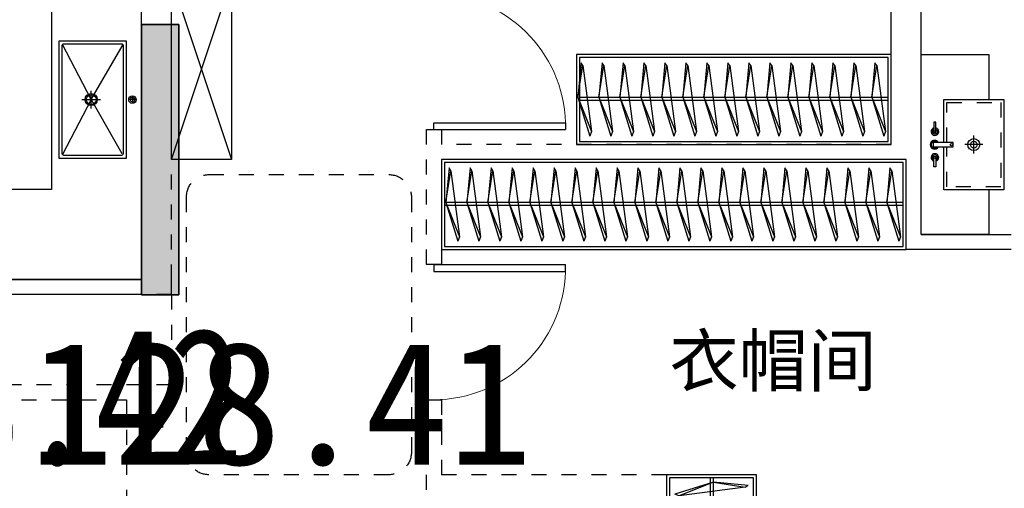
# Model space of a CAD drawing. Header units: millimetres. Extents: x 296296 to 297283, y 219875 to 220035.
# Tile 34 of 256: x 296605.7 to 296612.27, y 220014.2 to 220017.33. Entities that reach past the tile are written whole.
import ezdxf

# ---------------------------------------------------------------- set-up
doc = ezdxf.new("R2010")
doc.units = ezdxf.units.MM
for name, pattern in [('185洋房-东边套-1F南入（报建版）-旧规$0$DASH', [0.35, 0.25, -0.1]), ('185洋房-东边套-1F南入（报建版）-旧规$0$洋房户型$0$_DASH', [0.6, 0.4, -0.2]), ('185洋房-东边套-1F南入（报建版）-旧规$0$洋房户型$0$DASH', [0.35, 0.25, -0.1])]:
    doc.linetypes.add(name, pattern=pattern)
doc.layers.add('$面积结果', color=7, linetype='Continuous')
doc.layers.add('面积-住宅全面积', color=1, linetype='Continuous')
doc.styles.add('dw', font='simhei.ttf')
doc.styles.get("Standard").update_dxf_attribs({"font": 'arial.ttf'})

# ---------------------------------------------------------------- blocks, each defined once
blk = doc.blocks.new('qAEWTW4ygrewyhreyteutu')
blk.add_hatch(color=253).paths.add_polyline_path([(1007174.9, 189058.4), (1007174.9, 187258.4), (1007424.9, 187258.4), (1007424.9, 189058.4)], flags=0)
at = {"color": 253}
blk.add_lwpolyline([(1007174.9, 189058.4), (1007174.9, 187258.4), (1007424.9, 187258.4), (1007424.9, 189058.4), (1007174.9, 189058.4)], close=True, dxfattribs=at)
blk = doc.blocks.new('dzuerujfysiktuykluyikyuj')
h = blk.add_hatch()
h.set_pattern_fill('钢筋混凝土', color=253, scale=100)
h.set_pattern_definition([(45, (0, 0), (-176.776695, 176.776695), []), (50, (0, 0), (717.26018, -62.75213), [75, -825]), (355, (0, 0), (-138.75133, 752.19213), [60, -660]), (100.4514, (59.8, -5.2), (578.5094, 689.43954), [63.7402, -701.1421]), (46.1842, (0, 200), (1067.24105, -165.519), [112.5, -1237.5]), (96.6356, (88.9, 186.2), (934.6627, 974.1179), [95.6103, -1051.713]), (351.1842, (0, 200), (934.6619, 974.1186), [90, -990]), (21, (100, 150), (596.90705, -402.6189), [75, -825]), (326, (100, 150), (243.31533, 725.15005), [60, -660]), (71.4514, (149.74, 116.45), (840.22263, 322.5305), [63.7402, -701.1421]), (37.5, (0, 0), (12.159855, 332.893854), [0, -652, 0, -670, 0, -662.5]), (7.5, (0, 0), (263.06954, 394.41171), [0, -382, 0, -637, 0, -252.5]), (327.5, (-223, 0), (533.822436, -22.55487), [0, -250, 0, -780, 0, -1035]), (317.5, (-323, 0), (583.18617, 100.10498), [0, -325, 0, -518, 0, -735])])
h.paths.add_polyline_path([(1106524.9, 389058.4), (1106524.9, 387258.4), (1106274.9, 387258.4), (1106274.9, 389058.4)])
h.paths.add_polyline_path([(1120674.9, 389058.4), (1120674.9, 387258.4), (1120424.9, 387258.4), (1120424.9, 389058.4)])
h.paths.add_polyline_path([(1088474.9, 389058.4), (1088474.9, 387258.4), (1088224.9, 387258.4), (1088224.9, 389058.4)])
h.paths.add_polyline_path([(1138724.9, 389058.4), (1138724.9, 387258.4), (1138474.9, 387258.4), (1138474.9, 389058.4)])
h.paths.add_polyline_path([(1113574.9, 387858.4), (1113574.9, 384858.4), (1113374.9, 384858.4), (1113374.9, 387858.4)])
h.paths.add_polyline_path([(1143674.9, 392958.4), (1143674.9, 391158.4), (1143474.9, 391158.4), (1143474.9, 392758.4), (1143174.9, 392758.4), (1143174.9, 392958.4)])
h.paths.add_polyline_path([(1083474.9, 392758.4), (1083474.9, 391158.4), (1083274.9, 391158.4), (1083274.9, 392958.4), (1083774.9, 392958.4), (1083774.9, 392758.4)])
h.paths.add_polyline_path([(1127074.9, 392758.4), (1127074.9, 391258.4), (1126874.9, 391258.4), (1126874.9, 392958.4), (1127424.9, 392958.4), (1127424.9, 392758.4)])
h.paths.add_polyline_path([(1100074.9, 392958.4), (1100074.9, 391258.4), (1099874.9, 391258.4), (1099874.9, 392758.4), (1099524.9, 392758.4), (1099524.9, 392958.4)])
h.paths.add_polyline_path([(1132274.9, 392958.4), (1132274.9, 391258.4), (1132074.9, 391258.4), (1132074.9, 392758.4), (1131724.9, 392758.4), (1131724.9, 392958.4)])
h.paths.add_polyline_path([(1094874.9, 392758.4), (1094874.9, 391258.4), (1094674.9, 391258.4), (1094674.9, 392958.4), (1095224.9, 392958.4), (1095224.9, 392758.4)])
h.paths.add_polyline_path([(1113974.9, 380258.4), (1113974.9, 380058.4), (1113374.9, 380058.4), (1113374.9, 381858.4), (1113574.9, 381858.4), (1113574.9, 380258.4)])
h.paths.add_polyline_path([(1145774.9, 392358.4), (1145774.9, 390658.4), (1145574.9, 390658.4), (1145574.9, 392158.4), (1145124.9, 392158.4), (1145124.9, 392358.4)])
h.paths.add_polyline_path([(1081374.9, 392158.4), (1081374.9, 390658.4), (1081174.9, 390658.4), (1081174.9, 392358.4), (1081824.9, 392358.4), (1081824.9, 392158.4)])
h.paths.add_polyline_path([(1141974.9, 380058.4), (1141974.9, 379458.4), (1141174.9, 379458.4), (1141174.9, 379658.4), (1141774.9, 379658.4), (1141774.9, 380258.4), (1142724.9, 380258.4), (1142724.9, 380058.4)])
h.paths.add_polyline_path([(1109774.9, 380058.4), (1109774.9, 379458.4), (1108974.9, 379458.4), (1108974.9, 379658.4), (1109574.9, 379658.4), (1109574.9, 380258.4), (1110524.9, 380258.4), (1110524.9, 380058.4)])
h.paths.add_polyline_path([(1117974.9, 379658.4), (1117974.9, 379458.4), (1117174.9, 379458.4), (1117174.9, 380058.4), (1116424.9, 380058.4), (1116424.9, 380258.4), (1117374.9, 380258.4), (1117374.9, 379658.4)])
h.paths.add_polyline_path([(1085774.9, 379658.4), (1085774.9, 379458.4), (1084974.9, 379458.4), (1084974.9, 380058.4), (1084224.9, 380058.4), (1084224.9, 380258.4), (1085174.9, 380258.4), (1085174.9, 379658.4)])
h.paths.add_polyline_path([(1115674.9, 392758.4), (1115674.9, 391158.4), (1115474.9, 391158.4), (1115474.9, 392158.4), (1115174.9, 392158.4), (1115174.9, 392358.4), (1115474.9, 392358.4), (1115474.9, 392958.4), (1115974.9, 392958.4), (1115974.9, 392758.4)])
h.paths.add_polyline_path([(1111474.9, 392158.4), (1111474.9, 391158.4), (1111274.9, 391158.4), (1111274.9, 392758.4), (1110974.9, 392758.4), (1110974.9, 392958.4), (1111474.9, 392958.4), (1111474.9, 392358.4), (1111774.9, 392358.4), (1111774.9, 392158.4)])
h.paths.add_polyline_path([(1130799.9, 387258.4), (1130799.9, 386658.4), (1128349.9, 386658.4), (1128349.9, 387258.4), (1128549.9, 387258.4), (1128549.9, 386858.4), (1130599.9, 386858.4), (1130599.9, 387258.4)])
h.paths.add_polyline_path([(1098599.9, 387258.4), (1098599.9, 386658.4), (1096149.9, 386658.4), (1096149.9, 387258.4), (1096349.9, 387258.4), (1096349.9, 386858.4), (1098399.9, 386858.4), (1098399.9, 387258.4)])
h.paths.add_polyline_path([(1128549.9, 389158.4), (1128549.9, 388743.4), (1128349.9, 388743.4), (1128349.9, 389358.4), (1130799.9, 389358.4), (1130799.9, 388743.4), (1130599.9, 388743.4), (1130599.9, 389158.4)])
h.paths.add_polyline_path([(1098599.9, 389358.4), (1098599.9, 388743.4), (1098399.9, 388743.4), (1098399.9, 389158.4), (1096349.9, 389158.4), (1096349.9, 388743.4), (1096149.9, 388743.4), (1096149.9, 389358.4)])
h.paths.add_polyline_path([(1125274.8, 392958.4), (1125274.8, 390058.4), (1125074.8, 390058.4), (1125074.8, 392758.4), (1124674.9, 392758.4), (1124674.9, 392958.4)])
h.paths.add_polyline_path([(1101874.9, 392758.4), (1101874.9, 390058.4), (1101674.9, 390058.4), (1101674.9, 392958.4), (1102274.9, 392958.4), (1102274.9, 392758.4)])
h.paths.add_polyline_path([(1093074.9, 392958.4), (1093074.9, 390058.4), (1092874.9, 390058.4), (1092874.9, 392758.4), (1092474.9, 392758.4), (1092474.9, 392958.4)])
h.paths.add_polyline_path([(1134074.9, 392758.4), (1134074.9, 390058.4), (1133874.9, 390058.4), (1133874.9, 392958.4), (1134474.9, 392958.4), (1134474.9, 392758.4)])
h.paths.add_polyline_path([(1145774.9, 383408.4), (1145774.9, 380058.4), (1145174.9, 380058.4), (1145174.9, 380258.4), (1145574.9, 380258.4), (1145574.9, 383408.4)])
h.paths.add_polyline_path([(1081774.9, 380258.4), (1081774.9, 380058.4), (1081174.9, 380058.4), (1081174.9, 383408.4), (1081374.9, 383408.4), (1081374.9, 380258.4)])
h.paths.add_polyline_path([(1100774.9, 386658.4), (1100774.9, 388108.4), (1100574.9, 388108.4), (1100574.9, 386658.4)])
h.paths.add_polyline_path([(1100774.9, 388708.4), (1100774.9, 389358.4), (1099874.9, 389358.4), (1099874.9, 389158.4), (1100574.9, 389158.4), (1100574.9, 388708.4)])
h.paths.add_polyline_path([(1126374.9, 386658.4), (1126374.9, 388108.4), (1126174.9, 388108.4), (1126174.9, 386658.4)])
h.paths.add_polyline_path([(1126374.9, 388708.4), (1126374.9, 389158.4), (1127074.9, 389158.4), (1127074.9, 389358.4), (1126174.9, 389358.4), (1126174.9, 388708.4)])
h.paths.add_polyline_path([(1094174.9, 389158.4), (1094174.9, 386658.4), (1093974.9, 386658.4), (1093974.9, 389358.4), (1094874.9, 389358.4), (1094874.9, 389158.4)])
h.paths.add_polyline_path([(1132974.9, 389358.4), (1132974.9, 386658.4), (1132774.9, 386658.4), (1132774.9, 389158.4), (1132074.9, 389158.4), (1132074.9, 389358.4)])
h.paths.add_polyline_path([(1088474.9, 392958.4), (1088474.9, 392158.4), (1088074.9, 392158.4), (1088074.9, 392958.4)])
h.paths.add_polyline_path([(1106674.9, 392958.4), (1106674.9, 392158.4), (1106274.9, 392158.4), (1106274.9, 392958.4)])
h.paths.add_polyline_path([(1094174.9, 379658.4), (1094174.9, 379258.4), (1093474.9, 379258.4), (1093474.9, 379658.4)])
h.paths.add_polyline_path([(1101274.9, 379658.4), (1101274.9, 379258.4), (1100574.9, 379258.4), (1100574.9, 379658.4)])
h.paths.add_polyline_path([(1126374.9, 379658.4), (1126374.9, 379258.4), (1125674.9, 379258.4), (1125674.9, 379658.4)])
h.paths.add_polyline_path([(1133474.9, 379658.4), (1133474.9, 379258.4), (1132774.9, 379258.4), (1132774.9, 379658.4)])
h.paths.add_polyline_path([(1138874.9, 392958.4), (1138874.9, 392158.4), (1138474.9, 392158.4), (1138474.9, 392958.4)])
h.paths.add_polyline_path([(1120674.9, 392958.4), (1120674.9, 392158.4), (1120274.9, 392158.4), (1120274.9, 392958.4)])
at = {"color": 253}
blk.add_lwpolyline([(1138724.9, 389058.4), (1138724.9, 387258.4), (1138474.9, 387258.4), (1138474.9, 389058.4), (1138724.9, 389058.4)], close=True, dxfattribs=at)
blk = doc.blocks.new('eqrujhe5tjyrk6ryakyrkjyrautu')
at = {"color": 253}
blk.add_text('衣帽间', height=337.59, dxfattribs=at).set_placement((867896.5, 428650))
blk = doc.blocks.new('185洋房-东边套-1F南入（报建版）-旧规$0$洋房户型$0$11A$C17570B11')
at = {"color": 253}
for p, q in [((0, 0), (-211, -32.5)), ((0, 0), (228.5, -89.9)), ((-211, -32.5), (-229.8, -20.5)), ((-211, -32.5), (228.5, -89.9)), ((228.5, -89.9), (259.1, -78.9))]:
    blk.add_line(p, q, dxfattribs=at)
blk.add_lwpolyline([(-229.8, -20.5), (0, 0), (259.1, -78.9)], dxfattribs=at)
blk = doc.blocks.new('*U1341')
at = {"color": 253}
for points in [[(1500, 0), (4600, 0), (4600, -600), (1500, -600)], [(1520, -20), (4580, -20), (4580, -580), (1520, -580)]]:
    blk.add_lwpolyline(points, close=True, dxfattribs=at)
for points in [[(1520, -285.3), (4580, -285.3)], [(1520, -305.3), (4580, -305.3)]]:
    blk.add_lwpolyline(points, dxfattribs=at)
at = {"color": 253, "rotation": 270}
for p in [(1629.6, -285.1), (1769.6, -285.1), (1909.6, -285.1), (2049.6, -285.1), (2189.6, -285.1), (2329.6, -285.1), (2469.6, -285.1), (2609.6, -285.1), (2749.6, -285.1), (2889.6, -285.1), (3029.6, -285.1), (3169.6, -285.1), (3309.6, -285.1), (3449.6, -285.1), (3589.6, -285.1), (3729.6, -285.1), (3869.6, -285.1), (4009.6, -285.1), (4149.6, -285.1), (4289.6, -285.1), (4429.6, -285.1), (4569.6, -285.1)]:
    blk.add_blockref('185洋房-东边套-1F南入（报建版）-旧规$0$洋房户型$0$11A$C17570B11', p, dxfattribs=at)
blk = doc.blocks.new('*U1358')
at = {"color": 253}
for points in [[(50, 0), (2150, 0), (2150, -600), (50, -600)], [(70, -20), (2130, -20), (2130, -580), (70, -580)]]:
    blk.add_lwpolyline(points, close=True, dxfattribs=at)
for points in [[(70, -285.3), (2130, -285.3)], [(70, -305.3), (2130, -305.3)]]:
    blk.add_lwpolyline(points, dxfattribs=at)
at = {"color": 253, "rotation": 270}
for p in [(179.6, -285.1), (319.6, -285.1), (459.6, -285.1), (599.6, -285.1), (739.6, -285.1), (879.6, -285.1), (1019.6, -285.1), (1159.6, -285.1), (1299.6, -285.1), (1439.6, -285.1), (1579.6, -285.1), (1719.6, -285.1), (1859.6, -285.1), (1999.6, -285.1), (2139.6, -285.1)]:
    blk.add_blockref('185洋房-东边套-1F南入（报建版）-旧规$0$洋房户型$0$11A$C17570B11', p, dxfattribs=at)
blk = doc.blocks.new('*U1359')
at = {"color": 253}
for p, q in [((600, 150), (-600, 150)), ((-600, 150), (-600, -250)), ((-600, 150), (600, -250)), ((600, 150), (-600, -250)), ((600, -250), (600, 150)), ((-600, -250), (600, -250))]:
    blk.add_line(p, q, dxfattribs=at)
blk = doc.blocks.new('*U1365')
at = {"color": 253}
for p, q in [((599.5, -409.9), (599.5, -289.9)), ((539.5, -349.9), (659.5, -349.9))]:
    blk.add_line(p, q, dxfattribs=at)
for points in [[(299.5, -450), (0, -450), (0, 0), (1200, 0), (1200, -450), (899.5, -450)], [(613, -149.9), (899.5, -149.9), (899.5, -549.9), (299.5, -549.9), (299.5, -149.9), (585.1, -149.9)]]:
    blk.add_lwpolyline(points, dxfattribs=at)
for points in [[(451.2, -84.4), (520.1, -84.4), (520.1, -96.7), (451.2, -96.7)], [(613, -213.3), (613, -78.4), (585.1, -78.4), (585.1, -213.3)], [(749.4, -84.4), (680.4, -84.4), (680.4, -96.7), (749.4, -96.7)]]:
    blk.add_lwpolyline(points, close=True, dxfattribs=at)
at = {"color": 253, "linetype": '185洋房-东边套-1F南入（报建版）-旧规$0$洋房户型$0$DASH', "ltscale": 0.2}
blk.add_lwpolyline([(613, -169.9), (879.5, -169.9), (879.5, -529.9), (319.5, -529.9), (319.5, -169.9), (585.1, -169.9)], dxfattribs=at)
at = {"color": 253}
for centre, radius in [((514, -90.5), 6.17), ((686.6, -90.5), 6.17), ((599.6, -201.3), 7.98), ((599.5, -349.9), 40), ((599.5, -349.9), 22.5)]:
    blk.add_circle(centre, radius, dxfattribs=at)
for centre, radius, start, end in [((514, -90.5), 25.4, 194.04861, 165.95139), ((599.3, -88.5), 29.3, 297.98036, 241.03654), ((599.3, -88.5), 23.8, 305.27895, 233.40712), ((686.6, -90.5), 25.4, 14.04861, 345.95139), ((514, -90.5), 16.6, 201.79862, 158.20138), ((686.6, -90.5), 16.6, 21.79862, 338.20138)]:
    blk.add_arc(centre, radius, start, end, dxfattribs=at)
blk = doc.blocks.new('185洋房-东边套-1F南入（报建版）-旧规$0$185洋房-边套（报建版）$0$洋房户型$0$A$C5687057F')
at = {"color": 253}
for p, q in [((415, 570), (455, 570)), ((435, 590), (435, 550)), ((435, 295), (67.9, 507.1)), ((435, 295), (795, 500)), ((435, 232.4), (435, 357.6)), ((435, 295), (67.9, 102.9)), ((494, 295), (376, 295)), ((435, 295), (802.1, 102.9))]:
    blk.add_line(p, q, dxfattribs=at)
blk.add_lwpolyline([(45, 80), (825, 80), (825, 530), (45, 530)], close=True, dxfattribs=at)
blk.add_lwpolyline([(75, 100), (795, 100, 0.414214), (805, 110), (805, 500, 0.414214), (795, 510), (75, 510, 0.414214), (65, 500), (65, 110, 0.414214)], format="xyb", close=True, dxfattribs=at)
for centre, radius in [((435, 570), 25), ((435, 570), 15), ((435, 295), 40), ((435, 295), 32.5)]:
    blk.add_circle(centre, radius, dxfattribs=at)
blk = doc.blocks.new('*U1392')
at = {"color": 253}
for points in [[(2600, 0), (4600, 0), (4600, -600), (2600, -600)], [(2620, -20), (4580, -20), (4580, -580), (2620, -580)]]:
    blk.add_lwpolyline(points, close=True, dxfattribs=at)
for points in [[(2620, -285.3), (4580, -285.3)], [(2620, -305.3), (4580, -305.3)]]:
    blk.add_lwpolyline(points, dxfattribs=at)
at = {"color": 253, "rotation": 270}
for p in [(2729.6, -285.1), (2869.6, -285.1), (3009.6, -285.1), (3149.6, -285.1), (3289.6, -285.1), (3429.6, -285.1), (3569.6, -285.1), (3709.6, -285.1), (3849.6, -285.1), (3989.6, -285.1), (4129.6, -285.1), (4269.6, -285.1), (4409.6, -285.1), (4549.6, -285.1)]:
    blk.add_blockref('185洋房-东边套-1F南入（报建版）-旧规$0$洋房户型$0$11A$C17570B11', p, dxfattribs=at)
blk = doc.blocks.new('185洋房-东边套-1F南入（报建版）-旧规$0$洋房户型$0$$DorLib2D$00000001')
at = {"color": 253}
for p, q in [((0.45, 0.975), (0.5, 0.975)), ((0.45, 0), (0.45, 0.975)), ((0.5, 0), (0.5, 0.975)), ((0.5, 0), (0.45, 0))]:
    blk.add_line(p, q, dxfattribs=at)
at = {"color": 253, "lineweight": 13}
blk.add_arc((0.475, 0), 0.975, 91.46928, 180, dxfattribs=at)
blk = doc.blocks.new('185洋房-东边套-1F南入（报建版）-旧规')
at = {"color": 253, "linetype": 'Continuous'}
for p, q in [((2200, 8700), (2200, 12100)), ((2000, 8700), (2000, 12000)), ((2000, 8100), (2000, 8700)), ((2100, 8000), (2100, 8600)), ((2000, 8100), (1400, 8100)), ((1400, 8000), (2100, 8000)), ((7200, 7800), (9900, 7800)), ((7200, 7700), (10000, 7700))]:
    blk.add_line(p, q, dxfattribs=at)
at = {"color": 253, "linetype": '185洋房-东边套-1F南入（报建版）-旧规$0$DASH'}
for p, q in [((7000, 7800), (7000, 9800)), ((7200, 7800), (7200, 9800)), ((5300, 8800), (5200, 8800)), ((5200, 8800), (5200, 8700)), ((5300, 8700), (5300, 8800)), ((2200, 8700), (5200, 8700)), ((5300, 7900), (5300, 8700)), ((2100, 8600), (5200, 8600)), ((5200, 8600), (5200, 7900)), ((5200, 7900), (5300, 7900)), ((7000, 7700), (7000, 7800)), ((7000, 7700), (7200, 7700)), ((7200, 7700), (7200, 7700)), ((5300, 7000), (5200, 7000)), ((5200, 7000), (5200, 6500)), ((5300, 6400), (5300, 7000)), ((3700, 6500), (3700, 4500)), ((3700, 6500), (5200, 6500))]:
    blk.add_line(p, q, dxfattribs=at)
at = {"color": 253}
blk.add_lwpolyline([(9900, 8400), (9900, 7800), (7200, 7800), (7200, 11850), (7800, 11850), (7800, 8400)], close=True, dxfattribs=at)
at = {"color": 253, "linetype": '185洋房-东边套-1F南入（报建版）-旧规$0$洋房户型$0$_DASH', "ltscale": 0.5}
blk.add_lwpolyline([(6900, 6650), (6900, 8350, 0.414214), (6750, 8500), (5550, 8500, 0.414214), (5400, 8350), (5400, 6650, 0.414214), (5550, 6500), (6750, 6500, 0.414214)], format="xyb", close=True, dxfattribs=at)
blk.add_lwpolyline([(7000, 7700), (7000, 7100), (12700, 7100)], dxfattribs=at)
blk.add_lwpolyline([(7300, 2550), (12400, 2550), (12400, 7000), (7300, 7000)], close=True, dxfattribs=at)
at = {"color": 253}
for name, p, rotation in [('*U1359', (6850, 9200), 270), ('*U1392', (3100, 1900), 90)]:
    blk.add_blockref(name, p, dxfattribs=dict(at, rotation=rotation))
at = {"color": 253, "xscale": -900, "zscale": 100}
for p, yscale, rotation in [((5250, 9250), 900, 90), ((5250, 7450), -900, 270)]:
    blk.add_blockref('185洋房-东边套-1F南入（报建版）-旧规$0$洋房户型$0$$DorLib2D$00000001', p, dxfattribs=dict(at, yscale=yscale, rotation=rotation))
at = {"color": 253, "extrusion": (0, 0, -1)}
for name, p, zscale, rotation in [('185洋房-东边套-1F南入（报建版）-旧规$0$185洋房-边套（报建版）$0$洋房户型$0$A$C5687057F', (-7830, 9435), -0.9999999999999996, 269.999998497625), ('*U1365', (-2000, 8100), -1, 90)]:
    blk.add_blockref(name, p, dxfattribs=dict(at, zscale=zscale, rotation=rotation))
at = {"color": 253}
for name, p in [('*U1358', (2150, 9300)), ('*U1341', (600, 8600))]:
    blk.add_blockref(name, p, dxfattribs=at)

msp = doc.modelspace()

# ---------------------------------------------------------------- block references
at = {"xscale": 0.001, "yscale": 0.001, "zscale": 0.001}
for name, p in [('qAEWTW4ygrewyhreyteutu', (295599.3393, 219828.235)), ('dzuerujfysiktuykluyikyuj', (295468.0393, 219628.235)), ('eqrujhe5tjyrk6ryakyrkjyrautu', (295742.1393, 219586.235))]:
    msp.add_blockref(name, p, dxfattribs=at)

# ---------------------------------------------------------------- next in the draw order: block references
at = {"xscale": -0.001, "yscale": 0.001, "zscale": 0.001}
msp.add_blockref('185洋房-东边套-1F南入（报建版）-旧规', (296613.7141, 220007.7935), dxfattribs=at)

# ---------------------------------------------------------------- next in the draw order: texts
at = {"layer": '$面积结果', "color": 1, "style": 'dw'}
msp.add_text('128.41', height=0.82066, dxfattribs=at).set_placement((296605.7695, 220014.3613))
at = {"layer": '面积-住宅全面积', "color": 1, "style": 'dw', "width": 0.8}
msp.add_text('128.42', height=0.91, dxfattribs=at).set_placement((296604.2205, 220014.3618))

doc.saveas('drawing.dxf')
